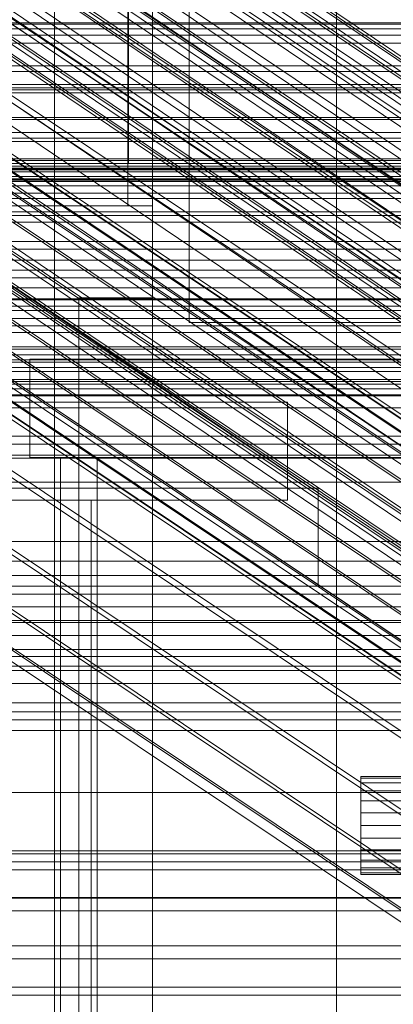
# Model space of a CAD drawing. Header units: millimetres. Extents: x -2233 to 61924, y -68080 to 6847.
# Tile 103 of 256: x -221 to -190, y -34845 to -34764. Entities that reach past the tile are written whole.
import ezdxf

# ---------------------------------------------------------------- set-up
doc = ezdxf.new("R2010")
doc.units = ezdxf.units.MM
for name, color, linetype, lineweight in [('COTAS_O', 1, 'Continuous', 0), ('COTAS_P', 1, 'Continuous', 0), ('frontal_bajante_movil', 7, 'Continuous', 0), ('frontal_C01', 7, 'Continuous', 0), ('frontal_C02', 7, 'Continuous', 0), ('frontal_C03', 7, 'Continuous', 0), ('frontal_C05', 7, 'Continuous', 0), ('frontal_mezcladora', 7, 'Continuous', 0)]:
    doc.layers.add(name, color=color, linetype=linetype, lineweight=lineweight)
doc.dimstyles.new('R19_100', dxfattribs={"dimtxt": 250, "dimasz": 150, "dimexe": 150, "dimexo": 80, "dimgap": 100, "dimtad": 1, "dimtih": 1, "dimtoh": 1, "dimdsep": 46, "dimcen": 0.09, "dimadec": 0, "dimazin": 0, "dimtfac": 1, "dimtdec": 4, "dimtofl": 0, "dimtmove": 0, "dimatfit": 3, "dimfxl": 1, "dimtolj": 1, "dimtzin": 0, "dimarcsym": 0})

# ---------------------------------------------------------------- blocks, each defined once
blk = doc.blocks.new('DIM_R27_48')
at = {"layer": 'COTAS_P'}
for p, q in [((-1750, -34600), (-1600, -34555)), ((2600, -34600), (2450, -34555)), ((-1750, -35500), (-1750, -34600)), ((-1750, -34600), (2600, -34600)), ((-1750, -34600), (-1600, -34645)), ((2600, -34600), (2450, -34645)), ((2600, -35500), (2600, -34600))]:
    blk.add_line(p, q, dxfattribs=at)
blk.add_text('4350 P', height=250, dxfattribs=at).set_placement((425, -34500))
blk = doc.blocks.new('DIM_R27_50')
at = {"layer": 'COTAS_P'}
for p, q in [((1705.784, -34504.945), (1551.897, -34475.895)), ((-194.216, -34704.945), (1705.784, -34504.945)), ((1705.784, -34504.945), (1561.319, -34565.401)), ((1800, -35400), (1705.784, -34504.945)), ((-194.216, -34704.945), (-49.751, -34644.49)), ((-100, -35600), (-194.216, -34704.945)), ((-194.216, -34704.945), (-40.33, -34733.995))]:
    blk.add_line(p, q, dxfattribs=at)
blk.add_text('1910.5 P', height=250, rotation=6.00901, dxfattribs=at).set_placement((745.315, -34505.495))
blk = doc.blocks.new('DIM_R27_54')
at = {"layer": 'COTAS_O'}
for p, q in [((-1850, -34600), (-1850, -35300)), ((-150, -34600), (-150, -35300)), ((-1850, -35300), (-1700, -35255)), ((-150, -35300), (-300, -35255)), ((-150, -35300), (-1850, -35300)), ((-1850, -35300), (-1700, -35345)), ((-150, -35300), (-300, -35345))]:
    blk.add_line(p, q, dxfattribs=at)
blk.add_text('1700 O', height=250, rotation=180, dxfattribs=at).set_placement((-1000, -35400))
blk = doc.blocks.new('DIM_R27_55')
at = {"layer": 'COTAS_O'}
for p, q in [((-650, -33700), (50, -33700)), ((50, -33700), (5, -33850)), ((50, -34900), (50, -33700)), ((50, -33700), (95, -33850)), ((50, -34900), (5, -34750)), ((50, -34900), (95, -34750)), ((-650, -34900), (50, -34900))]:
    blk.add_line(p, q, dxfattribs=at)
blk.add_text('1200 O', height=250, rotation=90, dxfattribs=at).set_placement((-50, -34300))
blk = doc.blocks.new('DIM_R27_56')
at = {"layer": 'COTAS_O'}
for p, q in [((-650, -34200), (-500, -34155)), ((650, -34200), (500, -34155)), ((-650, -34900), (-650, -34200)), ((-650, -34200), (650, -34200)), ((-650, -34200), (-500, -34245)), ((650, -34200), (500, -34245)), ((650, -34900), (650, -34200))]:
    blk.add_line(p, q, dxfattribs=at)
blk.add_text('1300 O', height=250, dxfattribs=at).set_placement((0, -34100))
blk = doc.blocks.new('DIM_R27_61')
at = {"layer": 'COTAS_P'}
for p, q in [((-305, -34680), (395, -34680)), ((395, -34680), (350, -34830)), ((395, -36000), (395, -34680)), ((395, -34680), (440, -34830)), ((395, -36000), (350, -35850)), ((395, -36000), (440, -35850)), ((-305, -36000), (395, -36000))]:
    blk.add_line(p, q, dxfattribs=at)
blk.add_text('1320 P', height=250, rotation=90, dxfattribs=at).set_placement((295, -35340))

msp = doc.modelspace()

# ---------------------------------------------------------------- linework, layer by layer
at = {"layer": 'frontal_bajante_movil'}
for p, q in [((-195, -35227.232), (-195, -34680)), ((-195, -34682.819), (-195, -35230.051)), ((-215, -35355.689), (-215, -34808.457)), ((-215, -34808.457), (-185, -34808.457)), ((-215, -34846.045), (-215, -34808.457)), ((-193, -34826.136), (-193, -34826)), ((-193, -34826), (-178, -34826)), ((-193, -34826.536), (-193, -34826.136)), ((-193, -34826.136), (-178, -34826.136)), ((-193, -34827.172), (-193, -34826.536)), ((-193, -34826.536), (-178, -34826.536)), ((-193, -34828), (-193, -34827.172)), ((-193, -34827.172), (-178, -34827.172)), ((-193, -34828.965), (-193, -34828)), ((-193, -34828), (-178, -34828)), ((-193, -34828.965), (-193, -34830)), ((-193, -34828.965), (-178, -34828.965)), ((-193, -34830), (-193, -34831.035)), ((-178, -34830), (-193, -34830)), ((-193, -34831.035), (-193, -34832)), ((-193, -34831.035), (-178, -34831.035)), ((-193, -34832), (-193, -34832.828)), ((-193, -34832), (-178, -34832)), ((-193, -34832.828), (-193, -34833.464)), ((-193, -34832.828), (-178, -34832.828)), ((-193, -34833.464), (-193, -34833.864)), ((-193, -34833.464), (-178, -34833.464)), ((-193, -34833.864), (-193, -34834)), ((-193, -34833.864), (-178, -34833.864)), ((-193, -34834), (-178, -34834))]:
    msp.add_line(p, q, dxfattribs=at)
at = {"layer": 'frontal_C01'}
for p, q in [((-355.53, -34655.937), (-141.731, -34800.166)), ((-355.017, -34655.814), (-141.218, -34800.042)), ((-354.844, -34656.2), (-141.045, -34800.428)), ((-356.348, -34656.563), (-142.549, -34800.791)), ((-355.022, -34657.07), (-141.224, -34801.298)), ((-357.415, -34657.647), (-143.617, -34801.875)), ((-355.541, -34658.364), (-141.742, -34802.592)), ((-358.659, -34659.117), (-144.861, -34803.345)), ((-356.363, -34659.994), (-142.565, -34804.223)), ((-146.196, -34805.099), (-359.995, -34660.871)), ((-357.434, -34661.85), (-143.635, -34806.078)), ((-361.332, -34662.791), (-147.533, -34807.019)), ((-358.68, -34663.804), (-144.881, -34808.033)), ((-362.578, -34664.745), (-148.779, -34808.973)), ((-360.017, -34665.724), (-146.218, -34809.952)), ((-363.648, -34666.6), (-149.85, -34810.829)), ((-160.922, -34790.731), (-345.231, -34666.396)), ((-361.352, -34667.478), (-147.554, -34811.707)), ((-364.471, -34668.231), (-150.672, -34812.459)), ((-362.596, -34668.948), (-148.798, -34813.176)), ((-338.003, -34669.159), (-153.694, -34793.494)), ((-364.989, -34669.525), (-151.191, -34813.754)), ((-363.664, -34670.032), (-149.865, -34814.26)), ((-365.168, -34670.395), (-151.369, -34814.623)), ((-364.995, -34670.781), (-151.196, -34815.01)), ((-364.482, -34670.657), (-150.683, -34814.886)), ((-349.002, -34671.814), (-164.693, -34796.149)), ((-341.52, -34674.675), (-157.211, -34799.009)), ((-352.519, -34677.329), (-168.21, -34801.664)), ((-345.291, -34680.092), (-160.982, -34804.427)), ((-355.541, -34682.566), (-171.232, -34806.901)), ((-349.061, -34685.044), (-164.752, -34809.378)), ((-357.863, -34687.168), (-173.554, -34811.502)), ((-352.572, -34689.191), (-168.263, -34813.525)), ((-359.326, -34690.82), (-175.016, -34815.155)), ((-355.584, -34692.251), (-171.275, -34816.586)), ((-359.83, -34693.275), (-175.521, -34817.61)), ((-357.893, -34694.016), (-173.584, -34818.351)), ((-359.341, -34694.365), (-175.032, -34818.7)), ((-311.15, -34764.573), (311.15, -34764.573)), ((-311.15, -34765.066), (311.15, -34765.066)), ((-311.15, -34769.878), (311.15, -34769.878)), ((-311.15, -34770.281), (311.15, -34770.281)), ((-311.15, -34773.974), (311.15, -34773.974)), ((-311.15, -34774.258), (311.15, -34774.258)), ((-311.15, -34776.58), (311.15, -34776.58)), ((-311.15, -34776.727), (311.15, -34776.727)), ((-311.15, -34777.519), (311.15, -34777.519))]:
    msp.add_line(p, q, dxfattribs=at)
at = {"layer": 'frontal_C02'}
for p, q in [((-332.629, -34682.337), (-148.32, -34805.591)), ((-331.181, -34682.179), (-146.872, -34805.433)), ((-330.692, -34683.462), (-146.383, -34806.716)), ((-334.938, -34683.924), (-150.629, -34807.179)), ((-355.53, -34686.023), (-141.731, -34828.998)), ((-355.017, -34685.967), (-141.218, -34828.942)), ((-331.197, -34686.098), (-146.887, -34809.352)), ((-356.348, -34686.585), (-142.549, -34829.561)), ((-354.844, -34686.421), (-141.045, -34829.397)), ((-337.95, -34686.833), (-153.641, -34810.088)), ((-357.415, -34687.616), (-143.617, -34830.591)), ((-355.022, -34687.355), (-141.224, -34830.331)), ((-358.659, -34689.045), (-144.861, -34832.02)), ((-355.541, -34688.705), (-141.742, -34831.681)), ((-332.659, -34689.907), (-148.35, -34813.162)), ((-146.196, -34833.75), (-359.995, -34690.774)), ((-356.363, -34690.379), (-142.565, -34833.354)), ((-341.461, -34690.866), (-157.152, -34814.12)), ((-357.434, -34692.262), (-143.635, -34835.238)), ((-361.332, -34692.687), (-147.533, -34835.662)), ((-362.578, -34694.652), (-148.779, -34837.627)), ((-358.68, -34694.227), (-144.881, -34837.202)), ((-334.981, -34694.63), (-150.672, -34817.885)), ((-160.922, -34819.001), (-345.231, -34695.747)), ((-363.648, -34696.535), (-149.85, -34839.51)), ((-360.017, -34696.139), (-146.218, -34839.115)), ((-364.471, -34698.209), (-150.672, -34841.184)), ((-361.352, -34697.869), (-147.554, -34840.844)), ((-364.989, -34699.558), (-151.191, -34842.534)), ((-362.596, -34699.298), (-148.798, -34842.273)), ((-365.168, -34700.492), (-151.369, -34843.468)), ((-363.664, -34700.329), (-149.865, -34843.304)), ((-338.003, -34699.946), (-153.694, -34823.2)), ((-364.995, -34700.947), (-151.196, -34843.922)), ((-364.482, -34700.891), (-150.683, -34843.866)), ((-349.002, -34701.144), (-164.693, -34824.398)), ((-341.52, -34705.491), (-157.211, -34828.745)), ((-352.519, -34706.689), (-168.21, -34829.943)), ((-345.291, -34710.888), (-160.982, -34834.142)), ((-355.541, -34712.004), (-171.232, -34835.259)), ((-349.061, -34715.769), (-164.752, -34839.023)), ((-357.863, -34716.728), (-173.554, -34839.982)), ((-352.572, -34719.801), (-168.263, -34843.056)), ((-359.326, -34720.537), (-175.016, -34843.792)), ((-355.584, -34722.71), (-171.275, -34845.965)), ((-359.83, -34723.173), (-175.521, -34846.427)), ((-359.341, -34724.456), (-175.032, -34847.71)), ((-357.893, -34724.298), (-173.584, -34847.553)), ((-130, -34811.926), (-228.298, -34746.19)), ((-228.298, -34751.921), (-130, -34817.656)), ((430, -34772.309), (-430, -34772.309)), ((430, -34777.309), (-430, -34777.309)), ((430, -34827.309), (-430, -34827.309)), ((430, -34832.309), (-430, -34832.309))]:
    msp.add_line(p, q, dxfattribs=at)
at = {"layer": 'frontal_C03'}
for p, q in [((1250, -34764.703), (-1250, -34764.703)), ((1250, -34765.584), (-1250, -34765.584)), ((1250, -34766.237), (-1250, -34766.237)), ((-1250, -34768.083), (1250, -34768.083)), ((1250, -34768.545), (-1250, -34768.545)), ((-1250, -34769.602), (1250, -34769.602)), ((-1250, -34770.038), (1250, -34770.038)), ((1250, -34772.454), (-1250, -34772.454)), ((1250, -34773.512), (-1250, -34773.512)), ((-1250, -34775.683), (1250, -34775.683)), ((1250, -34775.819), (-1250, -34775.819)), ((-1268, -34776.056), (1268, -34776.056)), ((-1268, -34776.28), (1268, -34776.28)), ((-1268, -34776.445), (1268, -34776.445)), ((1250, -34776.473), (-1250, -34776.473)), ((-1268, -34777.102), (1268, -34777.102)), ((-1268, -34777.42), (1268, -34777.42)), ((1250, -34777.354), (-1250, -34777.354)), ((1250, -34777.864), (-1250, -34777.864)), ((-1268, -34778.466), (1268, -34778.466)), ((-1268, -34778.915), (1268, -34778.915)), ((-1268, -34780.278), (1268, -34780.278)), ((-1268, -34780.828), (1268, -34780.828)), ((-1268, -34782.416), (1268, -34782.416)), ((1268, -34783.029), (-1268, -34783.029)), ((-1250, -34783.921), (1250, -34783.921)), ((-1268, -34784.733), (1268, -34784.733)), ((-1268, -34785.368), (1268, -34785.368)), ((-1250, -34786.18), (1250, -34786.18)), ((-1268, -34787.072), (1268, -34787.072)), ((1250, -34787.16), (-1250, -34787.16)), ((-1268, -34787.685), (1268, -34787.685)), ((1250, -34788.042), (-1250, -34788.042)), ((1250, -34788.695), (-1250, -34788.695)), ((-1268, -34789.273), (1268, -34789.273)), ((-1268, -34789.823), (1268, -34789.823)), ((-1268, -34791.186), (1268, -34791.186)), ((1250, -34791.003), (-1250, -34791.003)), ((-1268, -34791.635), (1268, -34791.635)), ((-1250, -34792.06), (1250, -34792.06)), ((-1268, -34792.681), (1268, -34792.681)), ((-1250, -34792.237), (1250, -34792.237)), ((-1268, -34792.999), (1268, -34792.999)), ((-1268, -34793.656), (1268, -34793.656)), ((-1268, -34793.821), (1268, -34793.821)), ((-1268, -34794.045), (1268, -34794.045)), ((-1250, -34794.418), (1250, -34794.418)), ((1250, -34794.912), (-1250, -34794.912)), ((1250, -34795.969), (-1250, -34795.969)), ((1250, -34798.277), (-1250, -34798.277)), ((1250, -34798.93), (-1250, -34798.93)), ((1250, -34799.812), (-1250, -34799.812)), ((-1250, -34800.063), (1250, -34800.063)), ((-1250, -34802.018), (1250, -34802.018)), ((-1250, -34806.865), (1250, -34806.865)), ((-1250, -34808.462), (1250, -34808.462)), ((1250, -34809.618), (-1250, -34809.618)), ((1250, -34810.499), (-1250, -34810.499)), ((1250, -34811.153), (-1250, -34811.153)), ((-1250, -34812.182), (1250, -34812.182)), ((-1250, -34813.311), (1250, -34813.311)), ((1250, -34813.46), (-1250, -34813.46)), ((-1250, -34814.517), (1250, -34814.517)), ((-1250, -34815.649), (1250, -34815.649)), ((-1250, -34816.233), (1250, -34816.233)), ((-1250, -34817.031), (1250, -34817.031)), ((1250, -34817.37), (-1250, -34817.37)), ((1250, -34818.427), (-1250, -34818.427)), ((1250, -34820.734), (-1250, -34820.734)), ((1250, -34821.388), (-1250, -34821.388)), ((1250, -34822.269), (-1250, -34822.269)), ((1250, -34832.076), (-1250, -34832.076)), ((1250, -34832.957), (-1250, -34832.957)), ((1250, -34833.61), (-1250, -34833.61)), ((-1500, -34835.865), (1500, -34835.865)), ((1250, -34835.918), (-1250, -34835.918)), ((-1250, -34836.975), (1250, -34836.975)), ((1250, -34839.827), (-1250, -34839.827)), ((1250, -34840.885), (-1250, -34840.885)), ((1250, -34843.192), (-1250, -34843.192)), ((1250, -34843.845), (-1250, -34843.845))]:
    msp.add_line(p, q, dxfattribs=at)
at = {"layer": 'frontal_C05'}
for p, q in [((-210, -34792), (-210, -34717)), ((-207, -34789), (-207, -34720)), ((-218, -34803.5), (-218, -34735.5)), ((-210, -34803.5), (-210, -34735.5)), ((-218, -34810.5), (-218, -34742.5)), ((-210, -34810.5), (-210, -34742.5)), ((-212, -34779.5), (-212, -34745.5)), ((-212, -34764.454), (-212, -34763.647)), ((-211.95, -34763.604), (-211.95, -34764.414)), ((-212, -34765.249), (-212, -34764.454)), ((-211.95, -34764.703), (-211.95, -34764.141)), ((-211.95, -34764.414), (-211.95, -34765.211)), ((-211.95, -34765.25), (-211.95, -34764.703)), ((-212, -34766.027), (-212, -34765.249)), ((-211.95, -34765.211), (-211.95, -34765.992)), ((-211.95, -34765.782), (-211.95, -34765.25)), ((-212, -34766.789), (-212, -34766.027)), ((-211.95, -34766.297), (-211.95, -34765.782)), ((-211.95, -34765.992), (-211.95, -34766.756)), ((-211.95, -34766.794), (-211.95, -34766.297)), ((-212, -34767.531), (-212, -34766.789)), ((-211.95, -34766.756), (-211.95, -34767.5)), ((-211.95, -34767.271), (-211.95, -34766.794)), ((-212, -34768.252), (-212, -34767.531)), ((-211.95, -34767.728), (-211.95, -34767.271)), ((-211.95, -34767.5), (-211.95, -34768.223)), ((-211.95, -34768.163), (-211.95, -34767.728)), ((-212, -34768.95), (-212, -34768.252)), ((-211.95, -34768.576), (-211.95, -34768.163)), ((-211.95, -34768.223), (-211.95, -34768.924)), ((-211.95, -34768.964), (-211.95, -34768.576)), ((-212, -34769.623), (-212, -34768.95)), ((-212, -34770.27), (-212, -34769.623)), ((-211.95, -34768.924), (-211.95, -34769.599)), ((-211.95, -34769.328), (-211.95, -34768.964)), ((-211.95, -34769.666), (-211.95, -34769.328)), ((-211.95, -34769.599), (-211.95, -34770.249)), ((-212, -34770.889), (-212, -34770.27)), ((-211.95, -34769.978), (-211.95, -34769.666)), ((-211.95, -34770.262), (-211.95, -34769.978)), ((-211.95, -34770.249), (-211.95, -34770.87)), ((-211.95, -34770.518), (-211.95, -34770.262)), ((-212, -34771.479), (-212, -34770.889)), ((-211.95, -34770.746), (-211.95, -34770.518)), ((-211.95, -34770.945), (-211.95, -34770.746)), ((-211.95, -34770.87), (-211.95, -34771.462)), ((-211.95, -34771.113), (-211.95, -34770.945)), ((-211.95, -34771.252), (-211.95, -34771.113)), ((-212, -34772.038), (-212, -34771.479)), ((-212, -34772.565), (-212, -34772.038)), ((-211.95, -34771.36), (-211.95, -34771.252)), ((-211.95, -34771.438), (-211.95, -34771.36)), ((-211.95, -34771.484), (-211.95, -34771.438)), ((-211.95, -34771.462), (-211.95, -34772.023)), ((-211.95, -34771.5), (-211.95, -34771.484)), ((-211.95, -34772.023), (-211.95, -34772.551)), ((-212, -34773.057), (-212, -34772.565)), ((-211.95, -34772.551), (-211.95, -34773.046)), ((-212, -34773.516), (-212, -34773.057)), ((-212, -34773.938), (-212, -34773.516)), ((-211.95, -34773.046), (-211.95, -34773.506)), ((-211.95, -34773.506), (-211.95, -34773.93)), ((-212, -34774.323), (-212, -34773.938)), ((-212, -34774.67), (-212, -34774.323)), ((-211.95, -34773.93), (-211.95, -34774.316)), ((-211.95, -34774.316), (-211.95, -34774.665)), ((-212, -34774.979), (-212, -34774.67)), ((-212, -34775.248), (-212, -34774.979)), ((-212, -34775.476), (-212, -34775.248)), ((-211.95, -34774.665), (-211.95, -34774.975)), ((-211.95, -34774.975), (-211.95, -34775.245)), ((-211.95, -34775.245), (-211.95, -34775.474)), ((-212, -34775.664), (-212, -34775.476)), ((-212, -34775.811), (-212, -34775.664)), ((-212, -34775.916), (-212, -34775.811)), ((-212, -34775.979), (-212, -34775.916)), ((-212, -34776), (-212, -34775.979)), ((-211.95, -34775.474), (-211.95, -34775.663)), ((-211.95, -34775.663), (-211.95, -34775.81)), ((-211.95, -34775.81), (-211.95, -34775.916)), ((-211.95, -34775.916), (-211.95, -34775.979)), ((-211.95, -34775.979), (-211.95, -34776)), ((-248, -34779.5), (-210, -34779.5)), ((-246, -34779.5), (-212, -34779.5)), ((-210, -34795.5), (-210, -34779.5)), ((-216, -34852), (-216, -34787)), ((-216, -34787), (-210, -34787)), ((-210, -34852), (-210, -34787)), ((-188, -34789), (-207, -34789)), ((-220, -34800), (-220, -34792)), ((-220, -34792), (-175, -34792)), ((-210, -34792), (-185, -34792)), ((-199, -34795.5), (-259, -34795.5)), ((-248, -34795.5), (-210, -34795.5)), ((-199, -34795.5), (-199, -34802.5)), ((-199, -34803.5), (-199, -34795.5)), ((-220, -34800), (-175, -34800)), ((-217.5, -35992), (-217.5, -34800)), ((-217.5, -34800), (-177.5, -34800)), ((-214.5, -34800), (-180.5, -34800)), ((-214.5, -34800), (-214.5, -35992)), ((-196.5, -34802.5), (-261.5, -34802.5)), ((-259, -34802.5), (-199, -34802.5)), ((-196.5, -34802.5), (-196.5, -34810.5)), ((-259, -34803.5), (-199, -34803.5)), ((-250, -34803.5), (-215, -34803.5)), ((-218, -34885.5), (-218, -34803.5)), ((-218, -34803.5), (-210, -34803.5)), ((-216, -34803.5), (-210, -34803.5)), ((-216, -34803.5), (-216, -34863.5)), ((-215, -34992), (-215, -34803.5)), ((-210, -34885.5), (-210, -34803.5)), ((-210, -34803.5), (-210, -34863.5)), ((-261.5, -34810.5), (-196.5, -34810.5)), ((-218, -34892.5), (-218, -34810.5)), ((-218, -34810.5), (-210, -34810.5)), ((-216, -34810.5), (-210, -34810.5)), ((-216, -34810.5), (-216, -34870.5)), ((-210, -34892.5), (-210, -34810.5)), ((-210, -34810.5), (-210, -34870.5)), ((-210, -34824.01), (-210, -34824.04)), ((-210, -34824.04), (-210, -34824.089)), ((-210, -34824.089), (-210, -34824.159)), ((-210, -34824.159), (-210, -34824.247)), ((-210, -34824.247), (-210, -34824.355)), ((-210, -34824.355), (-210, -34824.482)), ((-210, -34824.482), (-210, -34824.628)), ((-210, -34824.628), (-210, -34824.792)), ((-210, -34824.792), (-210, -34824.974)), ((-210, -34824.974), (-210, -34825.174)), ((-210, -34825.174), (-210, -34825.39)), ((-210, -34825.39), (-210, -34825.623)), ((-210, -34825.623), (-210, -34825.872)), ((-210, -34825.872), (-210, -34826.136)), ((-210, -34826.136), (-210, -34826.414)), ((-210, -34826.414), (-210, -34826.707)), ((-210, -34826.707), (-210, -34827.012)), ((-210, -34827.012), (-210, -34827.33)), ((-210, -34827.33), (-210, -34827.66)), ((-216, -34827.522), (-216, -34827.506)), ((-216, -34827.55), (-216, -34827.522)), ((-216, -34827.589), (-216, -34827.55)), ((-216, -34827.639), (-216, -34827.589)), ((-216, -34827.7), (-216, -34827.639)), ((-216, -34827.771), (-216, -34827.7)), ((-216, -34827.853), (-216, -34827.771)), ((-216, -34827.946), (-216, -34827.853)), ((-216, -34828.048), (-216, -34827.946)), ((-216, -34828.16), (-216, -34828.048)), ((-216, -34828.282), (-216, -34828.16)), ((-210, -34827.522), (-210, -34827.506)), ((-210, -34827.55), (-210, -34827.522)), ((-210, -34827.589), (-210, -34827.55)), ((-210, -34827.639), (-210, -34827.589)), ((-210, -34827.7), (-210, -34827.639)), ((-210, -34827.66), (-210, -34828)), ((-210, -34827.771), (-210, -34827.7)), ((-210, -34827.853), (-210, -34827.771)), ((-210, -34827.946), (-210, -34827.853)), ((-210, -34828.048), (-210, -34827.946)), ((-210, -34828), (-210, -34828.35)), ((-210, -34828.16), (-210, -34828.048)), ((-210, -34828.282), (-210, -34828.16)), ((-216, -34828.413), (-216, -34828.282)), ((-216, -34828.553), (-216, -34828.413)), ((-216, -34828.701), (-216, -34828.553)), ((-216, -34828.858), (-216, -34828.701)), ((-216, -34829.022), (-216, -34828.858)), ((-210, -34828.413), (-210, -34828.282)), ((-210, -34828.35), (-210, -34828.71)), ((-210, -34828.553), (-210, -34828.413)), ((-210, -34828.701), (-210, -34828.553)), ((-210, -34828.858), (-210, -34828.701)), ((-210, -34828.71), (-210, -34829.077)), ((-210, -34829.022), (-210, -34828.858)), ((-216, -34829.194), (-216, -34829.022)), ((-216, -34829.373), (-216, -34829.194)), ((-216, -34829.559), (-216, -34829.373)), ((-216, -34829.75), (-216, -34829.559)), ((-216, -34829.947), (-216, -34829.75)), ((-210, -34829.194), (-210, -34829.022)), ((-210, -34829.077), (-210, -34829.452)), ((-210, -34829.373), (-210, -34829.194)), ((-210, -34829.559), (-210, -34829.373)), ((-210, -34829.452), (-210, -34829.833)), ((-210, -34829.75), (-210, -34829.559)), ((-210, -34829.947), (-210, -34829.75)), ((-216, -34830.149), (-216, -34829.947)), ((-216, -34830.356), (-216, -34830.149)), ((-216, -34830.567), (-216, -34830.356)), ((-216, -34830.781), (-216, -34830.567)), ((-210, -34829.833), (-210, -34830.22)), ((-210, -34830.149), (-210, -34829.947)), ((-210, -34830.356), (-210, -34830.149)), ((-210, -34830.22), (-210, -34830.611)), ((-210, -34830.567), (-210, -34830.356)), ((-210, -34830.781), (-210, -34830.567)), ((-210, -34830.611), (-210, -34831.005)), ((-216, -34830.999), (-216, -34830.781)), ((-216, -34831.219), (-216, -34830.999)), ((-216, -34831.44), (-216, -34831.219)), ((-210, -34830.999), (-210, -34830.781)), ((-210, -34831.219), (-210, -34830.999)), ((-210, -34831.005), (-210, -34831.402)), ((-210, -34831.44), (-210, -34831.219)), ((-210, -34831.402), (-210, -34831.801)), ((-216, -34831.664), (-216, -34831.44)), ((-216, -34831.888), (-216, -34831.664)), ((-216, -34832.112), (-216, -34831.888)), ((-216, -34832.336), (-216, -34832.112)), ((-210, -34831.664), (-210, -34831.44)), ((-210, -34831.888), (-210, -34831.664)), ((-210, -34831.801), (-210, -34832.199)), ((-210, -34832.112), (-210, -34831.888)), ((-210, -34832.336), (-210, -34832.112)), ((-210, -34832.199), (-210, -34832.598)), ((-216, -34832.56), (-216, -34832.336)), ((-216, -34832.781), (-216, -34832.56)), ((-216, -34833.001), (-216, -34832.781)), ((-216, -34833.219), (-216, -34833.001)), ((-210, -34832.56), (-210, -34832.336)), ((-210, -34832.781), (-210, -34832.56)), ((-210, -34832.598), (-210, -34832.995)), ((-210, -34833.001), (-210, -34832.781)), ((-210, -34832.995), (-210, -34833.389)), ((-210, -34833.219), (-210, -34833.001)), ((-216, -34833.433), (-216, -34833.219)), ((-216, -34833.644), (-216, -34833.433)), ((-216, -34833.851), (-216, -34833.644)), ((-210, -34833.433), (-210, -34833.219)), ((-210, -34833.389), (-210, -34833.78)), ((-210, -34833.644), (-210, -34833.433)), ((-210, -34833.851), (-210, -34833.644)), ((-210, -34833.78), (-210, -34834.167)), ((-216, -34834.053), (-216, -34833.851)), ((-216, -34834.25), (-216, -34834.053)), ((-216, -34834.441), (-216, -34834.25)), ((-216, -34834.627), (-216, -34834.441)), ((-216, -34834.806), (-216, -34834.627)), ((-210, -34834.053), (-210, -34833.851)), ((-210, -34834.25), (-210, -34834.053)), ((-210, -34834.167), (-210, -34834.548)), ((-210, -34834.441), (-210, -34834.25)), ((-210, -34834.627), (-210, -34834.441)), ((-210, -34834.548), (-210, -34834.923)), ((-210, -34834.806), (-210, -34834.627)), ((-216, -34834.978), (-216, -34834.806)), ((-216, -34835.142), (-216, -34834.978)), ((-216, -34835.299), (-216, -34835.142)), ((-216, -34835.447), (-216, -34835.299)), ((-210, -34834.978), (-210, -34834.806)), ((-210, -34834.923), (-210, -34835.29)), ((-210, -34835.142), (-210, -34834.978)), ((-210, -34835.299), (-210, -34835.142)), ((-210, -34835.29), (-210, -34835.65)), ((-210, -34835.447), (-210, -34835.299)), ((-216, -34835.587), (-216, -34835.447)), ((-216, -34835.718), (-216, -34835.587)), ((-216, -34835.84), (-216, -34835.718)), ((-216, -34835.952), (-216, -34835.84)), ((-216, -34836.054), (-216, -34835.952)), ((-216, -34836.147), (-216, -34836.054)), ((-216, -34836.229), (-216, -34836.147)), ((-216, -34836.3), (-216, -34836.229)), ((-210, -34835.587), (-210, -34835.447)), ((-210, -34835.718), (-210, -34835.587)), ((-210, -34835.65), (-210, -34836)), ((-210, -34835.84), (-210, -34835.718)), ((-210, -34835.952), (-210, -34835.84)), ((-210, -34836.054), (-210, -34835.952)), ((-210, -34836), (-210, -34836.34)), ((-210, -34836.147), (-210, -34836.054)), ((-210, -34836.229), (-210, -34836.147)), ((-210, -34836.3), (-210, -34836.229)), ((-216, -34836.361), (-216, -34836.3)), ((-216, -34836.411), (-216, -34836.361)), ((-216, -34836.45), (-216, -34836.411)), ((-216, -34836.478), (-216, -34836.45)), ((-216, -34836.494), (-216, -34836.478)), ((-210, -34836.361), (-210, -34836.3)), ((-210, -34836.34), (-210, -34836.67)), ((-210, -34836.411), (-210, -34836.361)), ((-210, -34836.45), (-210, -34836.411)), ((-210, -34836.478), (-210, -34836.45)), ((-210, -34836.494), (-210, -34836.478)), ((-210, -34836.67), (-210, -34836.988)), ((-210, -34836.988), (-210, -34837.293)), ((-210, -34837.293), (-210, -34837.586)), ((-210, -34837.586), (-210, -34837.864)), ((-210, -34837.864), (-210, -34838.128)), ((-210, -34838.128), (-210, -34838.377)), ((-210, -34838.377), (-210, -34838.61)), ((-210, -34838.61), (-210, -34838.826)), ((-210, -34838.826), (-210, -34839.026)), ((-210, -34839.026), (-210, -34839.208)), ((-210, -34839.208), (-210, -34839.372)), ((-210, -34839.372), (-210, -34839.518)), ((-210, -34839.518), (-210, -34839.645)), ((-210, -34839.645), (-210, -34839.753)), ((-210, -34839.753), (-210, -34839.841)), ((-210, -34839.841), (-210, -34839.911)), ((-210, -34839.911), (-210, -34839.96)), ((-210, -34839.96), (-210, -34839.99))]:
    msp.add_line(p, q, dxfattribs=at)
at = {"layer": 'frontal_mezcladora'}
for p, q in [((-400, -34780), (220, -34780)), ((-465, -34795), (295, -34795)), ((-600, -34820), (600, -34820))]:
    msp.add_line(p, q, dxfattribs=at)

# ---------------------------------------------------------------- dimensions: what is measured, and where the dimension line sits
at = {"layer": 'COTAS_O'}
for p1, p2, distance, picture, middle in [((-650, -34900), (-650, -33700), -700, 'DIM_R27_55', (50, -34300)), ((-650, -34900), (650, -34900), 700, 'DIM_R27_56', (0, -34200)), ((-150, -34600), (-1850, -34600), 700, 'DIM_R27_54', (-1000, -35300))]:
    dim = msp.add_aligned_dim(p1=p1, p2=p2, distance=distance, text='<> O', dimstyle='R19_100', dxfattribs=at)
    dim.commit()
    dim.dimension.update_dxf_attribs({"geometry": picture, "text_midpoint": middle})
at = {"layer": 'COTAS_P'}
for p1, p2, distance, picture, middle in [((-100, -35600), (1800, -35400), 900, 'DIM_R27_50', (755.784, -34604.945)), ((-1750, -35500), (2600, -35500), 900, 'DIM_R27_48', (425, -34600)), ((-305, -36000), (-305, -34680), -700, 'DIM_R27_61', (395, -35340))]:
    dim = msp.add_aligned_dim(p1=p1, p2=p2, distance=distance, text='<> P', dimstyle='R19_100', dxfattribs=at)
    dim.commit()
    dim.dimension.update_dxf_attribs({"geometry": picture, "text_midpoint": middle})

doc.saveas('drawing.dxf')
